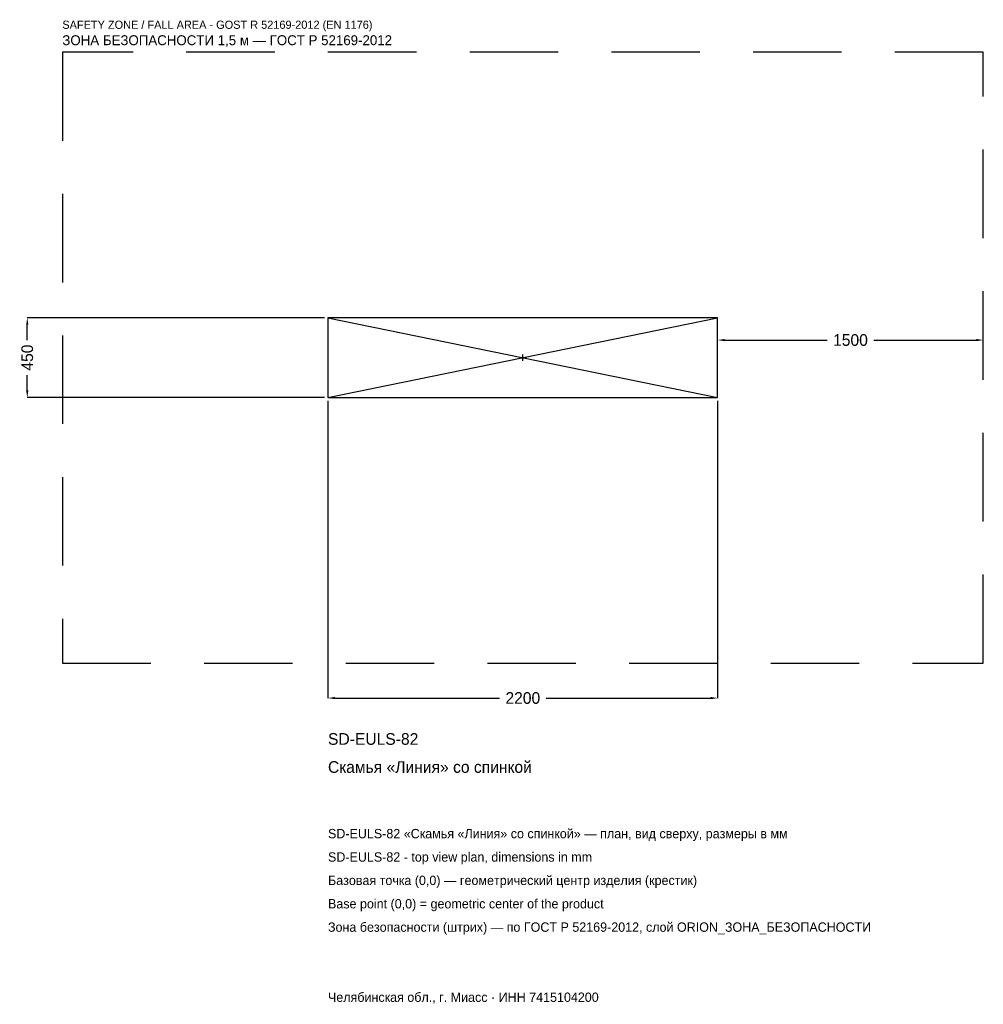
# Model space of a CAD drawing. Header units: metres. Extents: x -2841 to 2600, y -3653 to 1909.
import ezdxf

# ---------------------------------------------------------------- set-up
doc = ezdxf.new("R2010")
doc.units = ezdxf.units.M
doc.linetypes.add('DASHED', pattern=[800, 500, -300])
for name, color, linetype in [('ЗСК_ДАННЫЕ', 3, 'Continuous'), ('ЗСК_ЗОНА_БЕЗОПАСНОСТИ', 1, 'Continuous'), ('ЗСК_КОНТУР', 7, 'Continuous'), ('ЗСК_РАЗМЕРЫ', 8, 'Continuous')]:
    doc.layers.add(name, color=color, linetype=linetype)
doc.dimstyles.new('ORION', dxfattribs={"dimtxt": 66, "dimasz": 39.6, "dimexe": 1.25, "dimexo": 19.8, "dimtad": 1, "dimdec": 0, "dimcen": 2.5, "dimazin": 3, "dimtfac": 1, "dimtmove": 0, "dimatfit": 3})

# ---------------------------------------------------------------- blocks, each defined once
blk = doc.blocks.new('_CLOSEDFILLED')
at = {"color": 0, "linetype": 'BYBLOCK'}
blk.add_solid([(-1, 0.16), (0, 0), (-1, -0.16)], dxfattribs=at)
blk = doc.blocks.new('*D1')
for p, q in [((-1100, -244.8), (-1100, -1923)), ((1100, -244.8), (1100, -1923)), ((-1060.4, -1923), (-132, -1923)), ((132, -1923), (1060.4, -1923))]:
    blk.add_line(p, q)
at = {"layer": 'Defpoints'}
for p in [(-1100, -225), (1100, -225), (-1100, -1923)]:
    blk.add_point(p, dxfattribs=at)
at = {"layer": 'ЗСК_РАЗМЕРЫ', "xscale": 39.6, "yscale": 39.6, "rotation": 180}
blk.add_blockref('_CLOSEDFILLED', (-1100, -1923), dxfattribs=at)
at = {"layer": 'ЗСК_РАЗМЕРЫ', "xscale": 39.6, "yscale": 39.6}
blk.add_blockref('_CLOSEDFILLED', (1100, -1923), dxfattribs=at)
at = {"layer": 'ЗСК_РАЗМЕРЫ', "insert": (0, -1923), "char_height": 66, "attachment_point": 5}
blk.add_mtext('2200', dxfattribs=at)
blk = doc.blocks.new('*D2')
for p, q in [((-1119.8, 225), (-2798, 225)), ((-2798, 99), (-2798, 185.4)), ((-2798, -185.4), (-2798, -99)), ((-1119.8, -225), (-2798, -225))]:
    blk.add_line(p, q)
at = {"layer": 'Defpoints'}
for p in [(-1100, 225), (-2798, -225), (-1100, -225)]:
    blk.add_point(p, dxfattribs=at)
at = {"layer": 'ЗСК_РАЗМЕРЫ', "xscale": 39.6, "yscale": 39.6}
for p, rotation in [((-2798, 225), 90), ((-2798, -225), 270)]:
    blk.add_blockref('_CLOSEDFILLED', p, dxfattribs=dict(at, rotation=rotation))
at = {"layer": 'ЗСК_РАЗМЕРЫ', "insert": (-2798, 0), "char_height": 66, "attachment_point": 5, "rotation": 90}
blk.add_mtext('450', dxfattribs=at)
blk = doc.blocks.new('*D3')
for p, q in [((1100, 19.8), (1100, 99)), ((1139.6, 99), (1718, 99)), ((1982, 99), (2560.4, 99)), ((2600, 19.8), (2600, 99))]:
    blk.add_line(p, q)
at = {"layer": 'Defpoints'}
for p in [(1100, 99), (1100, 0), (2600, 0)]:
    blk.add_point(p, dxfattribs=at)
at = {"layer": 'ЗСК_РАЗМЕРЫ', "xscale": 39.6, "yscale": 39.6, "rotation": 180}
blk.add_blockref('_CLOSEDFILLED', (1100, 99), dxfattribs=at)
at = {"layer": 'ЗСК_РАЗМЕРЫ', "xscale": 39.6, "yscale": 39.6}
blk.add_blockref('_CLOSEDFILLED', (2600, 99), dxfattribs=at)
at = {"layer": 'ЗСК_РАЗМЕРЫ', "insert": (1850, 99), "char_height": 66, "attachment_point": 5}
blk.add_mtext('1500', dxfattribs=at)
blk = doc.blocks.new('ОРИОН SD-EULS-82 Скамья Линия со спинкой')
at = {"layer": 'ЗСК_ЗОНА_БЕЗОПАСНОСТИ', "linetype": 'DASHED'}
blk.add_lwpolyline([(-2600, -1725), (2600, -1725), (2600, 1725), (-2600, 1725)], close=True, dxfattribs=at)
at = {"layer": 'ЗСК_КОНТУР'}
for p, q in [((-1100, -225), (1100, 225)), ((-1100, 225), (1100, -225))]:
    blk.add_line(p, q, dxfattribs=at)
blk.add_lwpolyline([(-1100, -225), (1100, -225), (1100, 225), (-1100, 225)], close=True, dxfattribs=at)
at = {"layer": 'ЗСК_РАЗМЕРЫ'}
for p, q in [((-18, 0), (18, 0)), ((0, -18), (0, 18))]:
    blk.add_line(p, q, dxfattribs=at)
at = {"layer": 'ЗСК_ДАННЫЕ'}
for tag, p in [('АРТИКУЛ', (-1100, -2187)), ('НАИМЕНОВАНИЕ', (-1100, -2345.4))]:
    blk.add_attdef(tag, p, '', height=66, dxfattribs=at)
at = {"layer": 'ЗСК_ДАННЫЕ', "flags": 1}
for tag, p in [('ПРОИЗВОДИТЕЛЬ', (-1100, -2503.8)), ('ТЕЛЕФОН', (-1100, -2662.2)), ('САЙТ', (-1100, -2979)), ('АДРЕС', (-1100, -3137.4)), ('РЕКВИЗИТЫ', (-1100, -3295.8)), ('ГАБАРИТЫ', (-1100, -3454.2)), ('ЗОНА_БЕЗОПАСНОСТИ', (-1100, -3612.6))]:
    blk.add_attdef(tag, p, '', height=66, dxfattribs=at)
at = {"layer": 'ЗСК_ЗОНА_БЕЗОПАСНОСТИ', "color": 1}
for s, height, p in [('SAFETY ZONE / FALL AREA - GOST R 52169-2012 (EN 1176)', 46.2, (-2600, 1857)), ('ЗОНА БЕЗОПАСНОСТИ 1,5 м — ГОСТ Р 52169-2012', 56.1, (-2600, 1764.6))]:
    blk.add_text(s, height=height, dxfattribs=at).set_placement(p)
at = {"layer": 'ЗСК_РАЗМЕРЫ'}
dim = blk.add_linear_dim(base=(-2798, -225), p1=(-1100, -225), p2=(-1100, 225), angle=90, dimstyle='ORION', dxfattribs=at)
dim.commit()
dim.dimension.update_dxf_attribs({"geometry": '*D2', "text_midpoint": (-2798, 0)})
for base, p1, p2, picture, middle in [((1100, 99), (1100, 0), (2600, 0), '*D3', (1850, 99)), ((-1100, -1923), (-1100, -225), (1100, -225), '*D1', (0, -1923))]:
    dim = blk.add_linear_dim(base=base, p1=p1, p2=p2, dimstyle='ORION', dxfattribs=at)
    dim.commit()
    dim.dimension.update_dxf_attribs({"geometry": picture, "text_midpoint": middle})

msp = doc.modelspace()

# ---------------------------------------------------------------- block references
msp.add_blockref('ОРИОН SD-EULS-82 Скамья Линия со спинкой', (0, 0)).add_auto_attribs({'АРТИКУЛ': 'SD-EULS-82', 'НАИМЕНОВАНИЕ': 'Скамья «Линия» со спинкой'})

# ---------------------------------------------------------------- texts
at = {"layer": 'ЗСК_ДАННЫЕ', "color": 3}
for s, p in [('SD-EULS-82 «Скамья «Линия» со спинкой» — план, вид сверху, размеры в мм', (-1100, -2715)), ('SD-EULS-82 - top view plan, dimensions in mm', (-1100, -2847)), ('Челябинская обл., г. Миасс · ИНН 7415104200', (-1100, -3639))]:
    msp.add_text(s, height=52.8, dxfattribs=at).set_placement(p)
at = {"layer": 'ЗСК_ДАННЫЕ', "color": 7}
for s, p in [('Базовая точка (0,0) — геометрический центр изделия (крестик)', (-1100, -2979)), ('Base point (0,0) = geometric center of the product', (-1100, -3111))]:
    msp.add_text(s, height=52.8, dxfattribs=at).set_placement(p)
at = {"layer": 'ЗСК_ДАННЫЕ', "color": 1}
msp.add_text('Зона безопасности (штрих) — по ГОСТ Р 52169-2012, слой ORION_ЗОНА_БЕЗОПАСНОСТИ', height=52.8, dxfattribs=at).set_placement((-1100, -3243))

doc.saveas('drawing.dxf')
